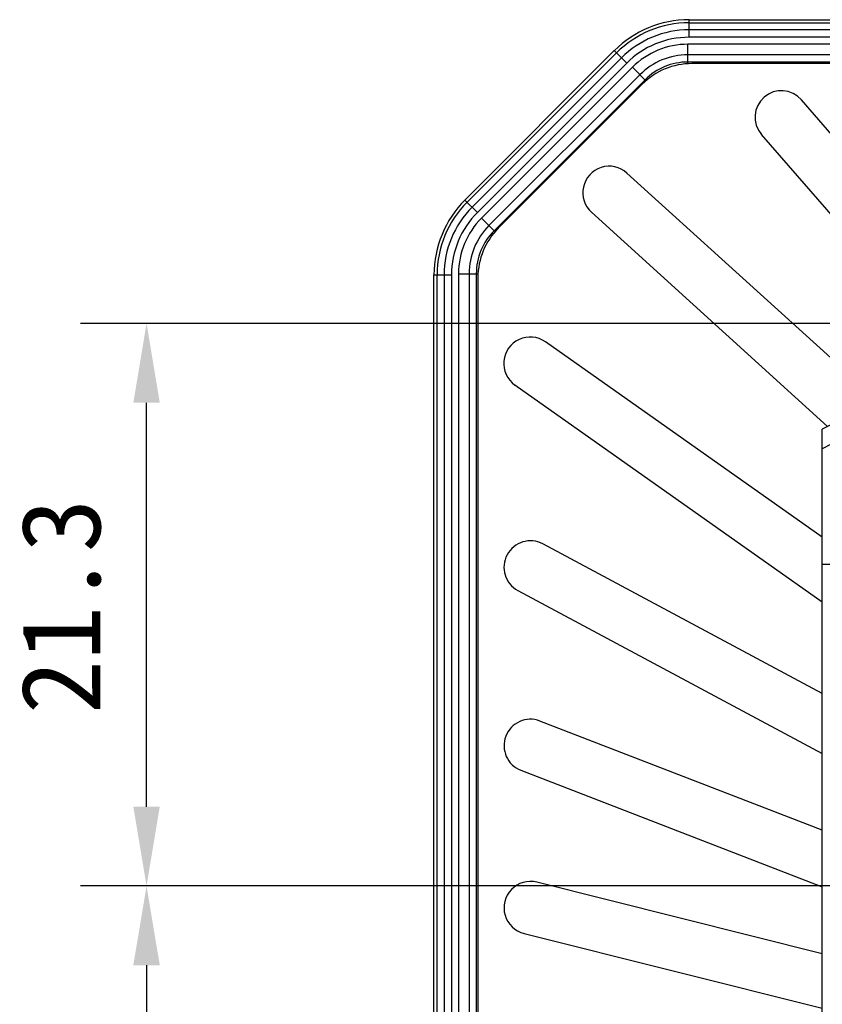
# Model space of a CAD drawing. Header units: millimetres. Extents: x 103 to 457, y -27 to 282.
# Tile 34 of 41: x 343 to 374, y 144 to 182. Entities that reach past the tile are written whole.
import ezdxf

# ---------------------------------------------------------------- set-up
doc = ezdxf.new("R2010")
doc.units = ezdxf.units.MM
doc.header["$LTSCALE"] = 23.1
doc.header["$PDMODE"] = 3
doc.header["$PDSIZE"] = 8
doc.layers.get('0').update_dxf_attribs({"linetype": 'CONTINUOUS'})
doc.layers.get('Defpoints').update_dxf_attribs({"linetype": 'CONTINUOUS'})
doc.layers.add('00_COMPONENTS', color=7, linetype='CONTINUOUS')
doc.layers.add('51__DRAFT_DIMS', color=7, linetype='CONTINUOUS')
doc.styles.get("Standard").update_dxf_attribs({"font": 'simfang.ttf'})
doc.dimstyles.new('DIMSTYLE_3', dxfattribs={"dimtxt": 3, "dimasz": 3, "dimexe": 2.5, "dimexo": 0.5, "dimgap": 0.75, "dimtad": 1, "dimdsep": 46, "dimtxsty": 'STANDARD', "dimblk": '_FILLED', "dimblk1": '_FILLED', "dimblk2": '_FILLED', "dimcen": 0.09, "dimazin": 2, "dimtp": 0.3, "dimtm": 0.3, "dimtfac": 1, "dimtofl": 0, "dimtmove": 0, "dimatfit": 3, "dimldrblk": '_FILLED', "dimfxl": 1, "dimtolj": 1, "dimarcsym": 0})
doc.dimstyles.new('DIMSTYLE_4', dxfattribs={"dimtxt": 3, "dimasz": 3, "dimexe": 2.5, "dimexo": 0.5, "dimgap": 0.75, "dimtad": 1, "dimdsep": 46, "dimtxsty": 'STANDARD', "dimblk": '_FILLED', "dimblk1": '_FILLED', "dimblk2": '_FILLED', "dimcen": 0.09, "dimazin": 2, "dimtp": 0.2, "dimtm": 0.2, "dimtfac": 1, "dimtofl": 0, "dimtmove": 0, "dimatfit": 3, "dimldrblk": '_FILLED', "dimfxl": 1, "dimtolj": 1, "dimarcsym": 0})

# ---------------------------------------------------------------- blocks, each defined once
blk = doc.blocks.new('_FILLED')
at = {"color": 0, "linetype": 'ByBlock'}
blk.add_solid([(0, 0), (-1, 0.167), (-1, -0.167)], dxfattribs=at)
blk = doc.blocks.new('*D6')
at = {"layer": '51__DRAFT_DIMS', "color": 0, "lineweight": -2}
for p, q in [((387.861, 148.772), (345.441, 148.772)), ((347.941, 145.772), (347.941, 105.772)), ((388.293, 102.772), (345.441, 102.772))]:
    blk.add_line(p, q, dxfattribs=at)
at = {"layer": 'Defpoints', "color": 0}
for p in [(388.361, 148.772), (347.941, 102.772), (388.793, 102.772)]:
    blk.add_point(p, dxfattribs=at)
at = {"layer": '51__DRAFT_DIMS', "color": 0, "linetype": 'ByBlock', "lineweight": -2, "xscale": 3, "yscale": 3, "zscale": 3}
for p, rotation in [((347.941, 148.772), 90), ((347.941, 102.772), 270)]:
    blk.add_blockref('_FILLED', p, dxfattribs=dict(at, rotation=rotation))
at = {"layer": '51__DRAFT_DIMS', "color": 0, "insert": (343.191, 125.711), "char_height": 3, "attachment_point": 2, "rotation": 90, "line_spacing_factor": 0.9}
blk.add_mtext('\\A1;46', dxfattribs=at)
blk = doc.blocks.new('*D7')
at = {"layer": '51__DRAFT_DIMS', "color": 0, "lineweight": -2}
for p, q in [((381.497, 170.072), (345.441, 170.072)), ((347.941, 151.772), (347.941, 167.072)), ((392.242, 148.772), (345.441, 148.772))]:
    blk.add_line(p, q, dxfattribs=at)
at = {"layer": 'Defpoints', "color": 0}
for p in [(347.941, 170.072), (381.997, 170.072), (392.742, 148.772)]:
    blk.add_point(p, dxfattribs=at)
at = {"layer": '51__DRAFT_DIMS', "color": 0, "linetype": 'ByBlock', "lineweight": -2, "xscale": 3, "yscale": 3, "zscale": 3}
for p, rotation in [((347.941, 170.072), 90), ((347.941, 148.772), 270)]:
    blk.add_blockref('_FILLED', p, dxfattribs=dict(at, rotation=rotation))
at = {"layer": '51__DRAFT_DIMS', "color": 0, "insert": (343.191, 159.361), "char_height": 3, "attachment_point": 2, "rotation": 90, "line_spacing_factor": 0.9}
blk.add_mtext('\\A1;21.3', dxfattribs=at)

msp = doc.modelspace()

# ---------------------------------------------------------------- linework, layer by layer
at = {"layer": '00_COMPONENTS'}
for p, q in [((368.482, 180.909), (368.482, 181.575)), ((368.482, 181.575), (447.168, 181.575)), ((368.482, 181.458), (447.168, 181.458)), ((447.168, 181.192), (368.482, 181.192)), ((447.168, 180.909), (368.482, 180.909)), ((368.44, 179.907), (368.44, 180.645)), ((447.21, 180.645), (368.44, 180.645)), ((359.995, 174.746), (365.651, 180.403)), ((360.077, 174.663), (365.734, 180.32)), ((365.922, 180.132), (360.265, 174.475)), ((365.651, 180.403), (366.122, 179.932)), ((447.21, 180.245), (368.44, 180.245)), ((366.122, 179.932), (360.465, 174.275)), ((366.339, 179.774), (360.623, 174.058)), ((366.339, 179.774), (366.849, 179.263)), ((447.21, 179.972), (368.44, 179.972)), ((366.621, 179.491), (360.906, 173.776)), ((366.814, 179.298), (361.099, 173.583)), ((366.71, 179.134), (361.263, 173.687)), ((380.519, 169.569), (372.732, 178.542)), ((378.672, 168.645), (371.222, 177.232)), ((366.13, 175.766), (375.644, 167.131)), ((359.995, 174.746), (360.465, 174.275)), ((373.725, 166.172), (364.786, 174.286)), ((360.623, 174.058), (361.134, 173.548)), ((358.822, 101.229), (358.822, 171.915)), ((358.822, 171.915), (359.488, 171.915)), ((358.939, 101.229), (358.939, 171.915)), ((359.205, 171.915), (359.205, 101.229)), ((359.488, 171.915), (359.488, 101.229)), ((359.752, 171.957), (359.752, 101.187)), ((359.752, 171.957), (360.49, 171.957)), ((360.152, 171.957), (360.152, 101.187)), ((360.425, 171.957), (360.425, 101.187)), ((360.486, 171.811), (360.486, 101.333)), ((381.103, 169.861), (373.525, 166.072)), ((373.525, 161.983), (363.04, 169.376)), ((361.888, 167.742), (373.525, 159.536)), ((373.525, 85.472), (373.525, 166.072)), ((373.525, 156.061), (362.945, 161.722)), ((373.525, 160.963), (374.642, 160.963)), ((362.002, 159.959), (373.525, 153.792)), ((373.525, 150.889), (362.835, 155.017)), ((362.115, 153.151), (373.525, 148.745)), ((373.525, 146.203), (362.718, 148.913)), ((362.232, 146.973), (373.525, 144.141))]:
    msp.add_line(p, q, dxfattribs=at)
for centre, radius, start, end in [((368.482, 177.572), 4.003, 90, 135), ((368.482, 177.572), 3.886, 90, 135), ((368.482, 177.572), 3.62, 90, 135), ((368.482, 177.572), 3.337, 90, 135), ((368.44, 177.672), 2.973, 90, 135), ((368.44, 177.672), 2.573, 90, 135), ((368.585, 177.263), 2.649, 89.9753, 135.0407), ((368.44, 177.672), 2.3, 90, 135), ((371.977, 177.887), 1, 40.9475, 220.9475), ((365.458, 175.026), 1, 47.7718, 227.7719), ((362.825, 171.915), 4.003, 135, 180), ((362.825, 171.915), 3.886, 135, 180), ((362.825, 171.915), 3.62, 135, 180), ((362.825, 171.915), 3.337, 135, 180), ((362.725, 171.957), 2.973, 135, 180), ((362.725, 171.957), 2.573, 135, 180), ((362.725, 171.957), 2.3, 135, 180), ((363.134, 171.813), 2.648, 134.9598, 180.0312), ((362.464, 168.559), 1, 54.8098, 234.8098), ((362.473, 160.841), 1, 61.8479, 241.8479), ((362.475, 154.084), 1, 68.8861, 248.8859), ((362.475, 147.943), 1, 75.9238, 255.9238)]:
    msp.add_arc(centre, radius, start, end, dxfattribs=at)
for points, knots in [([(407.825, 179.911), (401.285, 179.911), (388.205, 179.911), (375.126, 179.911), (368.586, 179.912)], [0, 0, 0, 0, 0.500002, 1, 1, 1, 1]), ([(381.103, 169.267), (379.836, 168.614), (377.938, 167.632), (375.413, 166.318), (374.154, 165.659), (373.525, 165.33)], [0, 0, 0, 0, 0.50085, 0.750669, 1, 1, 1, 1])]:
    msp.add_open_spline(points, degree=3, knots=knots, dxfattribs=at)

# ---------------------------------------------------------------- dimensions: what is measured, and where the dimension line sits
at = {"layer": '51__DRAFT_DIMS'}
for base, p1, p2, angle, dimstyle, picture, middle in [((347.941, 170.072), (392.742, 148.772), (381.997, 170.072), 90, 'DIMSTYLE_4', '*D7', (347.941, 159.361)), ((347.941, 102.772), (388.361, 148.772), (388.793, 102.772), 270, 'DIMSTYLE_3', '*D6', (347.941, 125.711))]:
    dim = msp.add_linear_dim(base=base, p1=p1, p2=p2, angle=angle, dimstyle=dimstyle, dxfattribs=at)
    dim.commit()
    dim.dimension.update_dxf_attribs({"geometry": picture, "text_midpoint": middle, "dimtype": 160})

doc.saveas('drawing.dxf')
